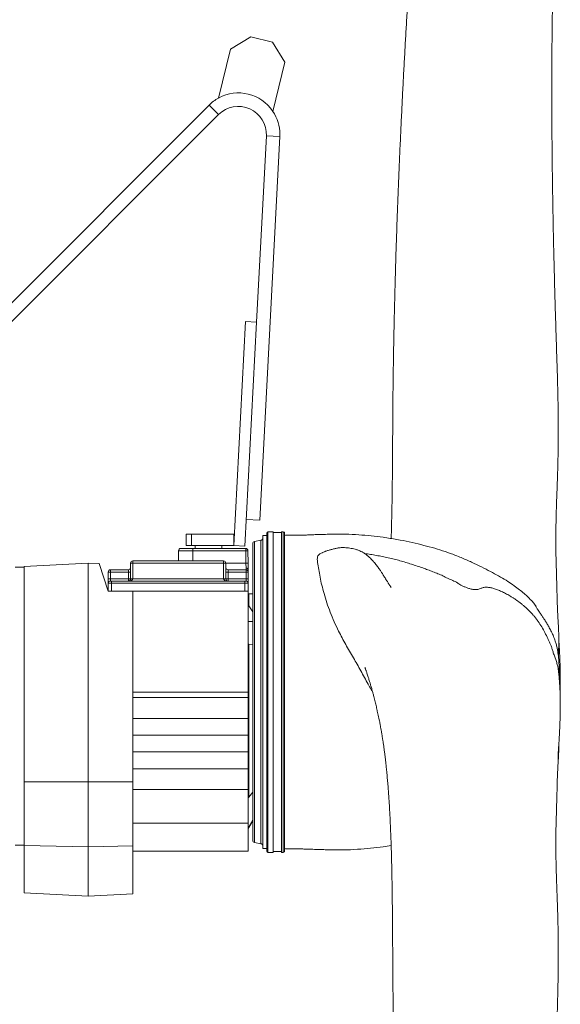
# Model space of a CAD drawing. Header units: millimetres. Extents: x 21 to 1445, y 16 to 3591.
# Tile 6 of 8: x 962 to 1445, y 2076 to 2954. Entities that reach past the tile are written whole.
import ezdxf

# ---------------------------------------------------------------- set-up
doc = ezdxf.new("R2010")
doc.units = ezdxf.units.MM

msp = doc.modelspace()

# ---------------------------------------------------------------- linework, layer by layer
at = {"color": 7, "linetype": 'Continuous', "lineweight": 15}
for p, q in [((1150.54, 2928.04), (1168.67, 2939.05)), ((1168.67, 2939.05), (1188.1, 2934.3)), ((1188.1, 2934.3), (1199.11, 2916.17)), ((1139.86, 2884.32), (1150.54, 2928.04)), ((1199.11, 2916.17), (1188.43, 2872.46)), ((1131.51, 2878.06), (813.64, 2560.19)), ((1131.51, 2878.06), (1139.99, 2869.57)), ((792.37, 2521.95), (1139.99, 2869.57)), ((1182.64, 2850.58), (1173.93, 2684.46)), ((1176.69, 2507.72), (1194.62, 2849.96)), ((1194.62, 2849.96), (1182.64, 2850.58)), ((1163.95, 2684.98), (1153.48, 2485.26)), ((1173.93, 2684.46), (1163.46, 2484.73)), ((1173.93, 2684.46), (1163.95, 2684.98)), ((1176.69, 2507.72), (1164.7, 2508.35)), ((1110.98, 2485.26), (1110.98, 2495.26)), ((1115.98, 2495.26), (1110.98, 2495.26)), ((1115.98, 2485.26), (1115.98, 2495.26)), ((1153.48, 2495.26), (1115.98, 2495.26)), ((1153.48, 2485.26), (1153.48, 2495.26)), ((1182.98, 2494.06), (1179.48, 2494.06)), ((1179.48, 2494.06), (1179.48, 2215.06)), ((1182.98, 2496.56), (1182.98, 2212.56)), ((1188.68, 2497.56), (1183.98, 2497.56)), ((1183.98, 2497.56), (1183.98, 2211.56)), ((1188.68, 2497.56), (1188.68, 2211.56)), ((1196.18, 2496.76), (1188.68, 2496.76)), ((1197.68, 2497.56), (1196.18, 2497.56)), ((1196.18, 2497.56), (1196.18, 2211.56)), ((1197.68, 2497.56), (1197.68, 2211.56)), ((1198.84, 2497), (1198.84, 2354.56)), ((1115.98, 2485.26), (1110.98, 2485.26)), ((1153.48, 2485.26), (1115.98, 2485.26)), ((1118.98, 2485.26), (1118.98, 2482.56)), ((1142.98, 2482.56), (1142.98, 2485.26)), ((1163.46, 2484.73), (1153.48, 2485.26)), ((1170.48, 2486.88), (1170.48, 2222.24)), ((1177.83, 2489.85), (1172.13, 2488.85)), ((1172.13, 2488.85), (1172.13, 2220.27)), ((1177.83, 2489.85), (1177.83, 2219.26)), ((1104.28, 2480.59), (1104.12, 2471.56)), ((1116.98, 2480.59), (1104.28, 2480.59)), ((1106.28, 2482.56), (1116.98, 2482.56)), ((1116.98, 2480.59), (1116.98, 2482.56)), ((1116.98, 2482.56), (1125.55, 2482.56)), ((1164.18, 2480.59), (1116.98, 2480.59)), ((1116.98, 2480.59), (1116.98, 2471.56)), ((1125.55, 2482.56), (1136.41, 2482.56)), ((1136.41, 2482.56), (1164.18, 2482.56)), ((1164.18, 2482.56), (1164.18, 2480.59)), ((1164.38, 2469.45), (1164.18, 2480.59)), ((1166.18, 2480.59), (1166.38, 2469.45)), ((966.48, 2466.57), (1023.48, 2469.56)), ((1023.48, 2469.56), (1023.48, 2274.56)), ((1033.53, 2469.03), (1023.48, 2469.56)), ((1041.48, 2444.56), (1033.53, 2469.03)), ((1061.48, 2455.56), (1061.48, 2469.56)), ((1063.48, 2469.56), (1061.48, 2469.56)), ((1063.48, 2471.56), (1063.48, 2469.56)), ((1063.48, 2471.56), (1144.48, 2471.56)), ((1063.48, 2469.56), (1063.48, 2455.56)), ((1144.48, 2469.56), (1063.48, 2469.56)), ((1144.48, 2469.56), (1144.48, 2471.56)), ((1144.48, 2469.56), (1146.48, 2469.56)), ((1144.48, 2455.56), (1144.48, 2469.56)), ((1146.48, 2469.56), (1146.48, 2455.56)), ((1146.48, 2469.45), (1164.38, 2469.45)), ((1164.48, 2465.04), (1164.38, 2469.45)), ((1166.38, 2469.45), (1166.48, 2463.57)), ((966.48, 2465.96), (958.48, 2465.96)), ((966.48, 2274.47), (966.48, 2466.57)), ((1041.48, 2461.56), (1043.48, 2461.56)), ((1041.48, 2455.56), (1041.48, 2461.56)), ((1043.48, 2461.56), (1043.48, 2463.56)), ((1043.48, 2463.56), (1059.48, 2463.56)), ((1043.48, 2461.56), (1043.48, 2455.56)), ((1059.48, 2461.56), (1043.48, 2461.56)), ((1059.48, 2461.56), (1059.48, 2463.56)), ((1059.48, 2461.56), (1061.48, 2461.56)), ((1059.48, 2455.56), (1059.48, 2461.56)), ((1146.48, 2461.56), (1148.48, 2461.56)), ((1148.48, 2461.56), (1148.48, 2463.56)), ((1148.48, 2463.56), (1164.48, 2463.56)), ((1148.48, 2461.56), (1148.48, 2455.56)), ((1164.48, 2461.56), (1148.48, 2461.56)), ((1164.48, 2463.56), (1164.48, 2465.04)), ((1164.48, 2463.56), (1164.48, 2461.56)), ((1164.48, 2461.56), (1166.48, 2461.56)), ((1164.48, 2455.56), (1164.48, 2461.56)), ((1166.48, 2463.56), (1166.48, 2461.56)), ((1166.48, 2461.56), (1166.48, 2455.56)), ((1041.48, 2455.56), (1043.48, 2455.56)), ((1041.48, 2455.56), (1041.48, 2451.56)), ((1044.48, 2451.56), (1041.48, 2451.56)), ((1041.48, 2451.56), (1041.48, 2444.56)), ((1043.48, 2453.56), (1043.48, 2455.56)), ((1043.48, 2455.56), (1059.48, 2455.56)), ((1043.48, 2453.56), (1044.48, 2453.56)), ((1044.48, 2451.56), (1044.48, 2453.56)), ((1044.48, 2453.56), (1163.48, 2453.56)), ((1163.48, 2451.56), (1044.48, 2451.56)), ((1044.48, 2451.56), (1044.48, 2444.56)), ((1059.48, 2455.56), (1061.48, 2455.56)), ((1059.48, 2453.56), (1059.48, 2455.56)), ((1063.48, 2455.56), (1061.48, 2455.56)), ((1063.48, 2455.56), (1144.48, 2455.56)), ((1144.48, 2455.56), (1146.48, 2455.56)), ((1148.48, 2455.56), (1146.48, 2455.56)), ((1148.48, 2453.56), (1148.48, 2455.56)), ((1148.48, 2455.56), (1164.48, 2455.56)), ((1163.48, 2451.56), (1163.48, 2453.56)), ((1163.48, 2453.56), (1164.48, 2453.56)), ((1163.48, 2451.56), (1163.48, 2444.56)), ((1166.48, 2451.56), (1163.48, 2451.56)), ((1164.48, 2455.56), (1164.48, 2453.56)), ((1166.48, 2455.56), (1164.48, 2455.56)), ((1166.48, 2451.56), (1166.48, 2455.56)), ((1166.48, 2451.56), (1166.48, 2444.56)), ((1063.48, 2444.56), (1041.48, 2444.56)), ((1063.48, 2274.5), (1063.48, 2444.56)), ((1063.48, 2444.56), (1163.48, 2444.56)), ((1165.14, 2444.56), (1163.48, 2444.56)), ((1165.14, 2444.56), (1166.48, 2444.56)), ((1166.48, 2444.56), (1166.48, 2354.56)), ((1166.89, 2442.15), (1166.89, 2431.32)), ((1166.89, 2442.15), (1170.48, 2442.02)), ((1170.48, 2426.09), (1166.89, 2431.32)), ((1170.48, 2417.59), (1166.48, 2417.59)), ((1166.89, 2397.07), (1166.89, 2260.89)), ((1166.89, 2397.07), (1170.48, 2396.52)), ((1063.48, 2354.56), (1166.48, 2354.56)), ((1166.48, 2349.52), (1166.48, 2354.56)), ((1198.84, 2354.56), (1198.84, 2212.12)), ((1063.48, 2349.52), (1166.48, 2349.52)), ((1166.48, 2349.52), (1166.48, 2331.06)), ((1063.48, 2331.06), (1166.48, 2331.06)), ((1166.48, 2316.06), (1166.48, 2331.06)), ((1063.48, 2316.06), (1166.48, 2316.06)), ((1166.48, 2301.06), (1166.48, 2316.06)), ((1063.48, 2301.06), (1166.48, 2301.06)), ((1166.48, 2301.06), (1166.48, 2286.06)), ((1063.48, 2286.06), (1166.48, 2286.06)), ((1166.48, 2267.59), (1166.48, 2286.06)), ((966.48, 2274.47), (1023.48, 2274.56)), ((1023.48, 2274.56), (1023.48, 2216.56)), ((1063.48, 2274.5), (1023.48, 2274.56)), ((1063.48, 2217.43), (1063.48, 2274.5)), ((966.48, 2274.47), (966.48, 2217.79)), ((1063.48, 2267.59), (1166.48, 2267.59)), ((1166.48, 2237.56), (1166.48, 2267.59)), ((1170.48, 2265.26), (1166.89, 2260.89)), ((1166.89, 2234.18), (1170.48, 2240.47)), ((1166.89, 2233.65), (1170.48, 2239.76)), ((1063.48, 2237.56), (1166.48, 2237.56)), ((1166.48, 2212.56), (1166.48, 2237.56)), ((1166.89, 2234.18), (1166.89, 2233.65)), ((958.48, 2217.96), (966.48, 2217.96)), ((966.48, 2217.79), (1023.48, 2216.56)), ((966.48, 2217.79), (966.48, 2175.54)), ((1063.48, 2217.43), (1023.48, 2216.56)), ((1023.48, 2216.56), (1023.48, 2172.56)), ((1063.48, 2174.65), (1063.48, 2217.43)), ((1172.13, 2220.27), (1177.83, 2219.26)), ((1179.48, 2215.06), (1182.98, 2215.06)), ((1063.48, 2212.56), (1166.48, 2212.56)), ((1183.98, 2211.56), (1188.68, 2211.56)), ((1188.68, 2212.36), (1196.18, 2212.36)), ((1196.18, 2211.56), (1197.68, 2211.56)), ((966.48, 2175.54), (1023.48, 2172.56)), ((1063.48, 2174.65), (1023.48, 2172.56))]:
    msp.add_line(p, q, dxfattribs=at)
for centre, radius, start, end in [((1157.67, 2851.89), 37, 118.77553, 135), ((1157.67, 2851.89), 37, 33.76225, 118.77553), ((1157.67, 2851.89), 25, 357, 135), ((1157.67, 2851.89), 37, 0, 33.76225), ((1157.67, 2851.89), 37, 357, 0), ((1183.98, 2496.56), 1, 90, 180), ((1206.06, 2513.49), 18, 242.25534, 246.35382), ((1172.48, 2486.88), 2, 100, 180), ((1177.48, 2491.82), 2, 280, 0), ((1106.28, 2480.56), 2, 90, 179), ((1164.18, 2480.56), 2, 1, 90), ((1165.18, 2451.94), 28.67, 88.00162, 91.99838), ((1063.48, 2469.56), 2, 90, 180), ((1144.48, 2469.56), 2, 0, 90), ((1165.38, 2440.8), 28.67, 88.00162, 91.99838), ((1043.48, 2461.56), 2, 90, 180), ((1059.48, 2465.56), 2, 270, 0), ((1148.48, 2465.56), 2, 180, 270), ((1164.48, 2461.56), 2, 0, 90), ((1043.48, 2451.56), 2, 90, 180), ((1059.48, 2455.56), 2, 270, 0), ((1148.48, 2455.56), 2, 180, 270), ((1164.48, 2451.56), 2, 0, 90), ((1169.48, 2232.14), 3, 149.57276, 180), ((1172.48, 2222.24), 2, 180, 260), ((1177.48, 2217.29), 2, 0, 80), ((1183.98, 2212.56), 1, 180, 270), ((1206.06, 2195.63), 18, 113.64618, 117.74466)]:
    msp.add_arc(centre, radius, start, end, dxfattribs=at)
for centre, start_param, end_param in [((1059.48, 2455.56), 4.712389, 6.283185), ((1148.48, 2455.56), 3.141593, 4.712389)]:
    msp.add_ellipse(centre, major_axis=(4, 0), ratio=0.5, start_param=start_param, end_param=end_param, dxfattribs=at)
for points, knots in [([(1420.16, 3582.62), (1419.72, 3583.1), (1418.9, 3584.01), (1417.52, 3585.69), (1416.27, 3586.96), (1415.21, 3587.86), (1414.2, 3588.58), (1413.28, 3589.11), (1412.4, 3589.57), (1411.53, 3589.94), (1410.33, 3590.37), (1408.72, 3590.74), (1406.61, 3590.83), (1404.16, 3590.47), (1401.8, 3589.63), (1399.54, 3588.38), (1397.46, 3586.77), (1395.33, 3584.7), (1393.26, 3582.1), (1391.32, 3579.21), (1389.58, 3576.15), (1387.95, 3572.85), (1386.32, 3569.15), (1384.92, 3565.57), (1383.63, 3562.01), (1382.44, 3558.45), (1381.18, 3554.41), (1379.87, 3549.88), (1378.57, 3545.07), (1377.28, 3539.97), (1376.07, 3534.89), (1374.94, 3529.9), (1373.92, 3525.23), (1373, 3520.91), (1372.16, 3516.85), (1371.38, 3512.93), (1370.56, 3508.8), (1369.67, 3504.22), (1368.68, 3499.09), (1367.6, 3493.4), (1366.43, 3487.14), (1365.28, 3481.02), (1364.18, 3475.18), (1363.21, 3469.94), (1362.27, 3464.93), (1361.42, 3460.37), (1360.61, 3455.97), (1359.85, 3451.85), (1359.17, 3448.14), (1358.65, 3445.34), (1358.24, 3443.05), (1357.82, 3440.78), (1357.32, 3437.99), (1356.71, 3434.61), (1355.99, 3430.61), (1354.94, 3424.74), (1353.58, 3417), (1351.91, 3407.38), (1350.18, 3397.2), (1348.41, 3386.43), (1346.59, 3375.06), (1345, 3364.8), (1343.71, 3356.19), (1342.77, 3349.75), (1341.98, 3344.28), (1341.35, 3339.79), (1340.86, 3336.3), (1340.46, 3333.38), (1340.07, 3330.51), (1339.62, 3327.18), (1339.07, 3322.99), (1338.4, 3317.87), (1337.64, 3311.98), (1336.87, 3305.82), (1336.11, 3299.62), (1335.36, 3293.4), (1334.48, 3285.88), (1333.46, 3277.04), (1332.33, 3266.88), (1331.23, 3256.7), (1330.15, 3246.43), (1329.07, 3235.82), (1327.88, 3223.84), (1326.57, 3210.13), (1325.14, 3194.52), (1323.65, 3177.61), (1322.1, 3159.38), (1320.51, 3139.81), (1318.9, 3119.04), (1317.3, 3097.65), (1315.74, 3076.03), (1314.26, 3054.73), (1312.85, 3033.87), (1311.55, 3014.02), (1310.34, 2995.16), (1309.24, 2977.29), (1308.21, 2960.19), (1307.25, 2943.67), (1306.32, 2927.3), (1305.41, 2910.66), (1304.51, 2893.53), (1303.63, 2875.91), (1302.75, 2857.78), (1301.9, 2839.13), (1301.07, 2819.96), (1300.27, 2800.24), (1299.5, 2779.97), (1298.77, 2759.12), (1298.09, 2737.71), (1297.49, 2716.9), (1296.99, 2697.22), (1296.58, 2679.18), (1296.25, 2662.14), (1295.98, 2646.12), (1295.78, 2631.23), (1295.62, 2617.45), (1295.52, 2604.77), (1295.44, 2593.08), (1295.38, 2583.21), (1295.33, 2574.69), (1295.28, 2566.93), (1295.22, 2558.54), (1295.15, 2549.41), (1295.04, 2539.54), (1294.9, 2528.93), (1294.74, 2519.26), (1294.57, 2511.02), (1294.42, 2504.71), (1294.27, 2499.21), (1294.14, 2494.85), (1294.06, 2492.35), (1294.03, 2491.39)], [0, 0, 0, 0, 0.0057651, 0.0109689, 0.0154127, 0.0191345, 0.0222985, 0.0248517, 0.0268831, 0.0288242, 0.0309406, 0.0351982, 0.0398912, 0.0448897, 0.049904, 0.0548095, 0.0599643, 0.0657455, 0.0723498, 0.0784528, 0.0838408, 0.0902142, 0.096193, 0.1024041, 0.1070954, 0.1122869, 0.1179989, 0.1242393, 0.1308517, 0.1370842, 0.1438075, 0.1498422, 0.1553171, 0.1606091, 0.1651941, 0.1696443, 0.1743255, 0.1795881, 0.1854298, 0.1918458, 0.1988286, 0.2063729, 0.2121124, 0.2180149, 0.2234507, 0.2283337, 0.2326656, 0.2375067, 0.2414057, 0.2443631, 0.2463016, 0.2485783, 0.2514609, 0.2549502, 0.2590475, 0.2637544, 0.2729204, 0.2824934, 0.2924798, 0.3028922, 0.313757, 0.3249929, 0.3318447, 0.3377845, 0.3428054, 0.346896, 0.350043, 0.3523119, 0.3548011, 0.3577756, 0.3612443, 0.3660333, 0.3714159, 0.376848, 0.3822698, 0.387678, 0.3930713, 0.4017729, 0.4104262, 0.4190209, 0.4275467, 0.4361979, 0.4454598, 0.4572004, 0.4698438, 0.4833964, 0.4978584, 0.5132156, 0.5294409, 0.5461869, 0.5623924, 0.578657, 0.5941775, 0.6089899, 0.6226807, 0.6357384, 0.648174, 0.6599966, 0.6716715, 0.6836597, 0.6959694, 0.7086106, 0.721595, 0.7349374, 0.7486553, 0.7627685, 0.7773015, 0.7922832, 0.8077468, 0.8236653, 0.837542, 0.8507893, 0.8633953, 0.8753425, 0.8866095, 0.8969897, 0.9067063, 0.9157877, 0.9241838, 0.9298957, 0.9360245, 0.9427926, 0.9502279, 0.9583613, 0.9672268, 0.9768616, 0.982962, 0.9884601, 0.9932913, 0.9974335, 1, 1, 1, 1]), ([(1443.39, 2386.01), (1443.4, 2386.5), (1443.43, 2387.85), (1443.49, 2390.16), (1443.52, 2393.51), (1443.66, 2397.16), (1443.68, 2400.3), (1443.64, 2403.51), (1443.6, 2406.69), (1443.48, 2409.99), (1443.37, 2413.21), (1443.05, 2417.14), (1442.88, 2420.75), (1442.73, 2423.45), (1442.63, 2425.31), (1442.57, 2426.59), (1442.53, 2427.34), (1442.5, 2427.8), (1442.48, 2428.55), (1442.44, 2429.56), (1442.39, 2430.9), (1442.32, 2432.89), (1442.23, 2435.6), (1442.15, 2438.88), (1442.07, 2442.23), (1441.99, 2445.64), (1441.9, 2449.07), (1441.8, 2452.54), (1441.7, 2456.11), (1441.59, 2459.72), (1441.48, 2463.48), (1441.42, 2467.18), (1441.28, 2470.94), (1441.16, 2474.59), (1441.1, 2478.3), (1441.05, 2482.06), (1441.02, 2485.83), (1441.01, 2490.02), (1441.02, 2494.34), (1441.06, 2498.34), (1441.1, 2501.67), (1441.15, 2504.64), (1441.22, 2507.91), (1441.31, 2511.99), (1441.44, 2516.72), (1441.61, 2521.95), (1441.8, 2527.46), (1442.01, 2532.91), (1442.19, 2537.81), (1442.35, 2542.11), (1442.49, 2546.28), (1442.66, 2551.41), (1442.83, 2557.6), (1442.99, 2564.8), (1443.11, 2572.33), (1443.19, 2580.11), (1443.21, 2588), (1443.18, 2595.66), (1443.12, 2602.67), (1443.03, 2608.8), (1442.94, 2614.05), (1442.85, 2618.65), (1442.75, 2623.09), (1442.63, 2627.89), (1442.49, 2633.43), (1442.3, 2639.72), (1441.99, 2649.83), (1441.54, 2663.43), (1441, 2680.29), (1440.5, 2697.03), (1440.01, 2713.96), (1439.55, 2731.47), (1439.12, 2749.48), (1438.71, 2768.01), (1438.35, 2787), (1438.03, 2806.82), (1437.77, 2827.25), (1437.57, 2848.25), (1437.44, 2869.32), (1437.4, 2890.15), (1437.44, 2910.28), (1437.55, 2929.71), (1437.74, 2948.42), (1438.04, 2969.8), (1438.5, 2994.01), (1439.16, 3021.16), (1439.83, 3045.93), (1440.47, 3068.54), (1441.07, 3089.29), (1441.65, 3110.48), (1442.21, 3132.09), (1442.71, 3154.8), (1443.1, 3178.55), (1443.25, 3197.46), (1443.27, 3210.83), (1443.26, 3218.43), (1443.23, 3225.44), (1443.19, 3231.49), (1443.15, 3236.15), (1443.11, 3239.58), (1443.09, 3241.97), (1443.06, 3244.04), (1443.03, 3246.12), (1443, 3248.52), (1442.95, 3252), (1442.88, 3256.74), (1442.77, 3262.88), (1442.62, 3270.57), (1442.43, 3279.67), (1442.18, 3290.08), (1441.89, 3301.06), (1441.57, 3312.62), (1441.22, 3324.78), (1440.83, 3337.59), (1440.42, 3351.07), (1440.01, 3364.16), (1439.6, 3376.58), (1439.18, 3387.92), (1438.75, 3398.82), (1438.28, 3409.36), (1437.78, 3419.51), (1437.25, 3429.21), (1436.71, 3438.17), (1436.18, 3446.38), (1435.65, 3453.82), (1435.17, 3460.11), (1434.73, 3465.47), (1434.31, 3470.39), (1433.84, 3475.74), (1433.27, 3481.79), (1432.6, 3488.51), (1431.79, 3496.12), (1430.85, 3504.26), (1429.83, 3512.53), (1429, 3518.86), (1428.41, 3523.14), (1428.09, 3525.35), (1427.85, 3527.11), (1427.66, 3528.48), (1427.48, 3529.87), (1427.17, 3532.33), (1426.74, 3535.95), (1426.2, 3540.59), (1425.68, 3545.28), (1425.2, 3549.66), (1424.77, 3553.75), (1424.37, 3557.5), (1424.01, 3561.02), (1423.69, 3564.23), (1423.44, 3566.81), (1423.27, 3568.6), (1423.12, 3570.18), (1422.92, 3572.42), (1422.75, 3574.25), (1422.65, 3575.36)], [0, 0, 0, 0, 0.001971, 0.005359, 0.008692, 0.012581, 0.016368, 0.019973, 0.024743, 0.029403, 0.034115, 0.039222, 0.04443, 0.049504, 0.054689, 0.057405, 0.059601, 0.061424, 0.063514, 0.06596, 0.068779, 0.071999, 0.077107, 0.082292, 0.087146, 0.091658, 0.096353, 0.100567, 0.104655, 0.109124, 0.112979, 0.117085, 0.121078, 0.124508, 0.1274, 0.130428, 0.134083, 0.137987, 0.141937, 0.145648, 0.148476, 0.150645, 0.153537, 0.157105, 0.161306, 0.165752, 0.170321, 0.174994, 0.179024, 0.18212, 0.185405, 0.189089, 0.194503, 0.200295, 0.206326, 0.212426, 0.218747, 0.224947, 0.230451, 0.23526, 0.239391, 0.242883, 0.246173, 0.249914, 0.254277, 0.259262, 0.264773, 0.278046, 0.29107, 0.303854, 0.316538, 0.329754, 0.343583, 0.357185, 0.371336, 0.386037, 0.40129, 0.416684, 0.432526, 0.447864, 0.462699, 0.477029, 0.490854, 0.504174, 0.524564, 0.544902, 0.565165, 0.58061, 0.596456, 0.612795, 0.629598, 0.646828, 0.666219, 0.686002, 0.692302, 0.698642, 0.7045, 0.709452, 0.713505, 0.715973, 0.717929, 0.71943, 0.721091, 0.723086, 0.725414, 0.729749, 0.734913, 0.740776, 0.749098, 0.757936, 0.767315, 0.777266, 0.787825, 0.799033, 0.810939, 0.82356, 0.833956, 0.84422, 0.853954, 0.863128, 0.872382, 0.880939, 0.888792, 0.895936, 0.902375, 0.908114, 0.912138, 0.916108, 0.920636, 0.925717, 0.931334, 0.937471, 0.944606, 0.951311, 0.957572, 0.959748, 0.961552, 0.962683, 0.963636, 0.964672, 0.966083, 0.969054, 0.972776, 0.97638, 0.97976, 0.982823, 0.985765, 0.988353, 0.991188, 0.993495, 0.994556, 0.995525, 0.997283, 1, 1, 1, 1]), ([(1420.18, 2435.17), (1418.89, 2436.51), (1416.48, 2439.01), (1412.59, 2442.57), (1408.41, 2445.96), (1403.57, 2449.53), (1397.99, 2453.34), (1391.57, 2457.21), (1384.42, 2461.16), (1376.52, 2465.17), (1368.02, 2469.38), (1358.8, 2473.55), (1349.38, 2477.28), (1339.9, 2480.64), (1330.42, 2483.5), (1320.49, 2486.07), (1310.07, 2488.55), (1298.83, 2490.68), (1287.5, 2492.49), (1276.11, 2494.05), (1264.83, 2494.79), (1253.07, 2495.54), (1243.22, 2495.28), (1235.49, 2495.2), (1230.19, 2495.05), (1225.08, 2494.92), (1220.61, 2494.62), (1216.61, 2494.56), (1213.04, 2494.58), (1209.47, 2494.54), (1205.89, 2494.45), (1202.34, 2494.48), (1200.01, 2494.34), (1198.84, 2494.26)], [0, 0, 0, 0, 0.023766, 0.044614, 0.067001, 0.092265, 0.121153, 0.152943, 0.187622, 0.225181, 0.265672, 0.308397, 0.35393, 0.394587, 0.436406, 0.479854, 0.525205, 0.572701, 0.625409, 0.671293, 0.718937, 0.769386, 0.821119, 0.84436, 0.867772, 0.888601, 0.90944, 0.924722, 0.939574, 0.95481, 0.97023, 0.985084, 1, 1, 1, 1]), ([(1277.42, 2354.83), (1277.02, 2355.48), (1275.65, 2357.65), (1273.24, 2361.83), (1270.22, 2367.39), (1265.87, 2375.33), (1261.5, 2383.26), (1256.9, 2391.04), (1253.42, 2396.93), (1250.24, 2402.85), (1246.67, 2409.6), (1243.09, 2417.27), (1239.57, 2425.77), (1236.55, 2434.19), (1234.14, 2442.31), (1232.07, 2449.97), (1230.48, 2457.17), (1229.42, 2463.95), (1228.53, 2469.16), (1228.05, 2472.59), (1228.2, 2474.52), (1228.48, 2475.99), (1229.85, 2477.41), (1231.34, 2478.37), (1232.53, 2478.65), (1232.62, 2478.67)], [0, 0, 0, 0, 0.014004, 0.047122, 0.08851, 0.129964, 0.213381, 0.255934, 0.298541, 0.341503, 0.384607, 0.44683, 0.50949, 0.573549, 0.638082, 0.700305, 0.762961, 0.826878, 0.891164, 0.924319, 0.941124, 0.958108, 0.976135, 0.998063, 1, 1, 1, 1]), ([(1294.1, 2447.73), (1294.1, 2447.73), (1294.1, 2447.74), (1293.84, 2448.11), (1293.36, 2448.82), (1292.72, 2449.79), (1292.08, 2450.75), (1291.53, 2451.6), (1290.93, 2452.54), (1290.3, 2453.56), (1289.57, 2454.72), (1288.71, 2456.12), (1287.77, 2457.64), (1286.93, 2458.99), (1285.99, 2460.47), (1284.7, 2462.44), (1282.98, 2464.94), (1280.88, 2467.78), (1278.63, 2470.54), (1276.53, 2472.83), (1274.99, 2474.35), (1273.8, 2475.44), (1272.83, 2476.27), (1271.6, 2477.24), (1269.97, 2478.38), (1268.08, 2479.5), (1266.2, 2480.4), (1264.62, 2481.03), (1263.32, 2481.47), (1261.66, 2481.96), (1259.59, 2482.46), (1257.14, 2482.91), (1254.66, 2483.22), (1252.31, 2483.38), (1250.26, 2483.4), (1248.48, 2483.3), (1246.47, 2483.06), (1244.16, 2482.57), (1241.24, 2481.83), (1238.59, 2481.07), (1236.46, 2480.38), (1234.97, 2479.85), (1234.04, 2479.49), (1233.28, 2479.13), (1232.56, 2478.81), (1232.52, 2478.74), (1232.5, 2478.71)], [0, 0, 0, 0, 0.00768, 0.017097, 0.031779, 0.04949, 0.064458, 0.075828, 0.084344, 0.095309, 0.108712, 0.123689, 0.135742, 0.142817, 0.151452, 0.165765, 0.183473, 0.204734, 0.229044, 0.247826, 0.261053, 0.268746, 0.278447, 0.2927, 0.311725, 0.338058, 0.361898, 0.383313, 0.403783, 0.427813, 0.467817, 0.511832, 0.55641, 0.59879, 0.637822, 0.673389, 0.706525, 0.76112, 0.812153, 0.860886, 0.909242, 0.92698, 0.9472, 0.970123, 0.987807, 1, 1, 1, 1]), ([(1270.49, 2478), (1270.88, 2477.95), (1273.04, 2477.71), (1276.92, 2477.08), (1282.23, 2476.18), (1287.48, 2475.07), (1292.79, 2474.04), (1298, 2472.67), (1304.94, 2470.94), (1313.33, 2468.16), (1321.63, 2465.48), (1327.93, 2463.12), (1332.42, 2461.41), (1336.16, 2459.97), (1339.14, 2458.76), (1341.28, 2457.7), (1343.31, 2456.51), (1345.49, 2455.39), (1347.8, 2454.49), (1350.1, 2453.6), (1352.27, 2452.42), (1354.3, 2451.17), (1356.33, 2449.87), (1358.66, 2448.65), (1361.23, 2447.71), (1363.54, 2446.86), (1365.47, 2446.26), (1367.29, 2445.94), (1369.29, 2445.88), (1371.31, 2446.04), (1372.97, 2446.47), (1374.65, 2447.2), (1376.33, 2447.85), (1378.39, 2448.05), (1380.5, 2447.96), (1383.09, 2447.66), (1386.46, 2446.64), (1389.94, 2445.43), (1393.51, 2443.84), (1397.14, 2441.98), (1400.27, 2440.08), (1402.84, 2438.65), (1405.67, 2436.69), (1408.42, 2434.65), (1411.16, 2432.58), (1413.77, 2430.17), (1417.07, 2427.14), (1420.24, 2423.94), (1422.69, 2421.09), (1424.98, 2417.97), (1427.64, 2413.89), (1430.66, 2408.85), (1432.8, 2404.43), (1434.41, 2400.83), (1435.63, 2398.23), (1436.82, 2395.62), (1437.84, 2392.66), (1438.59, 2389.93), (1439.41, 2387.51), (1440.18, 2385.91), (1440.88, 2383.94), (1441.53, 2381.74), (1442.08, 2379.88), (1442.49, 2378.36), (1442.76, 2377.35), (1442.96, 2376.34), (1443.16, 2375.06), (1443.3, 2374.03), (1443.38, 2373.48), (1443.41, 2373.29)], [0, 0, 0, 0, 0.005004, 0.0278896, 0.0507675, 0.0738291, 0.096898, 0.1199777, 0.1430678, 0.188543, 0.2341089, 0.2546159, 0.275124, 0.2956359, 0.3059119, 0.3162721, 0.3265244, 0.3368483, 0.3475583, 0.3582685, 0.3685667, 0.3790055, 0.3892495, 0.3996763, 0.4123207, 0.4250431, 0.4320738, 0.4393074, 0.4515181, 0.4640859, 0.474477, 0.4850006, 0.503993, 0.5138255, 0.5238272, 0.5401729, 0.5570216, 0.5745983, 0.5923225, 0.6104804, 0.6287816, 0.6397585, 0.6508477, 0.6731385, 0.6844138, 0.69583, 0.7185673, 0.7426727, 0.7547803, 0.7670719, 0.7920632, 0.8171407, 0.8422349, 0.8547817, 0.8675911, 0.8801208, 0.8928938, 0.9073973, 0.9163057, 0.9260229, 0.9390632, 0.9487883, 0.9587278, 0.9718565, 0.9783525, 0.9850066, 0.9910394, 0.9970385, 1, 1, 1, 1]), ([(1166.48, 2463.57), (1166.48, 2463.67), (1166.46, 2463.76), (1166.41, 2463.95), (1166.37, 2464.05), (1166.27, 2464.23), (1166.21, 2464.31), (1166.06, 2464.47), (1165.98, 2464.55), (1165.79, 2464.68), (1165.69, 2464.74), (1165.47, 2464.85), (1165.36, 2464.9), (1165, 2465.01), (1164.74, 2465.05), (1164.48, 2465.04)], [0, 0, 0, 0, 0.125, 0.125, 0.25, 0.25, 0.375, 0.375, 0.5, 0.5, 0.625, 0.625, 0.75, 0.75, 1, 1, 1, 1]), ([(1166.48, 2442.16), (1166.48, 2442.16), (1166.51, 2442.16), (1166.65, 2442.16), (1166.75, 2442.15), (1166.89, 2442.15)], [0, 0, 0, 0, 0.5, 0.5, 1, 1, 1, 1]), ([(1166.89, 2431.32), (1166.76, 2431.51), (1166.65, 2431.73), (1166.51, 2432.16), (1166.48, 2432.39), (1166.48, 2432.61)], [0, 0, 0, 0, 0.5, 0.5, 1, 1, 1, 1]), ([(1424.81, 2428.17), (1424.58, 2428.58), (1424.12, 2429.4), (1423.55, 2430.44), (1423, 2431.38), (1422.49, 2432.3), (1421.42, 2433.79), (1420.6, 2434.73), (1420.19, 2435.19)], [0, 0, 0, 0, 0.126092, 0.254461, 0.379236, 0.505125, 0.755263, 1, 1, 1, 1]), ([(1443, 2388.89), (1442.96, 2389.18), (1442.87, 2389.81), (1442.7, 2390.9), (1442.46, 2392.49), (1442.15, 2394.03), (1441.75, 2395.82), (1441.26, 2397.57), (1440.73, 2399.08), (1440.09, 2401.02), (1439.36, 2403.2), (1438.52, 2405.28), (1437.62, 2407.2), (1436.4, 2409.56), (1434.87, 2412.54), (1433.01, 2415.93), (1431.28, 2418.61), (1429.62, 2421), (1428.02, 2423.33), (1426.41, 2425.64), (1425.36, 2427.27), (1424.92, 2428), (1424.81, 2428.17)], [0, 0, 0, 0, 0.035655, 0.077005, 0.117917, 0.159185, 0.201494, 0.243704, 0.28963, 0.336166, 0.385017, 0.433894, 0.480022, 0.526367, 0.618801, 0.690306, 0.762045, 0.815277, 0.869775, 0.931296, 0.983706, 1, 1, 1, 1]), ([(1444.78, 2354.54), (1444.8, 2354.93), (1444.84, 2355.9), (1444.89, 2357.53), (1444.94, 2359.34), (1444.97, 2361.49), (1445, 2364.13), (1445.01, 2367.09), (1445.02, 2370.04), (1444.94, 2372.73), (1444.87, 2375.41), (1444.79, 2378.31), (1444.67, 2381.79), (1444.56, 2385.53), (1444.38, 2389.38), (1444.13, 2393.32), (1444, 2397.1), (1443.77, 2399.58), (1443.67, 2401.03), (1443.66, 2401.08)], [0, 0, 0, 0, 0.037385, 0.093888, 0.145604, 0.195849, 0.249499, 0.308108, 0.36555, 0.417529, 0.464434, 0.524375, 0.596614, 0.680002, 0.760903, 0.831672, 0.908464, 0.99708, 1, 1, 1, 1]), ([(1166.48, 2397.21), (1166.48, 2397.18), (1166.51, 2397.16), (1166.65, 2397.11), (1166.76, 2397.09), (1166.89, 2397.07)], [0, 0, 0, 0, 0.5, 0.5, 1, 1, 1, 1]), ([(1443.84, 2368.83), (1443.84, 2368.91), (1443.84, 2370.03), (1443.84, 2372.01), (1443.84, 2374.7), (1443.84, 2376.82), (1443.84, 2378.43), (1443.84, 2379.77), (1443.83, 2380.94), (1443.73, 2382.2), (1443.61, 2383.83), (1443.42, 2385.81), (1443.18, 2387.63), (1443.02, 2388.72), (1442.96, 2389.16)], [0, 0, 0, 0, 0.0088482, 0.1342443, 0.2684223, 0.4111527, 0.5400517, 0.6220662, 0.6929183, 0.7545583, 0.810444, 0.8846698, 0.9533828, 1, 1, 1, 1]), ([(1270.56, 2376.48), (1270.55, 2376.49), (1270.53, 2376.54), (1270.68, 2376.16), (1270.86, 2375.67), (1271.11, 2374.99), (1271.41, 2374.17), (1271.77, 2373.17), (1272.2, 2371.93), (1272.7, 2370.45), (1273.3, 2368.65), (1273.91, 2366.73), (1274.48, 2364.91), (1274.94, 2363.42), (1275.35, 2362.07), (1275.75, 2360.74), (1276.18, 2359.26), (1276.66, 2357.57), (1277.15, 2355.85), (1277.58, 2354.25), (1277.96, 2352.87), (1278.38, 2351.28), (1278.89, 2349.32), (1279.45, 2347.08), (1280.01, 2344.8), (1280.55, 2342.54), (1281.11, 2340.14), (1281.67, 2337.65), (1282.25, 2335.04), (1282.8, 2332.47), (1283.31, 2329.96), (1283.76, 2327.74), (1284.12, 2325.89), (1284.47, 2324.01), (1284.88, 2321.81), (1285.37, 2319.07), (1285.87, 2316.17), (1286.34, 2313.23), (1286.79, 2310.35), (1287.25, 2307.26), (1287.71, 2303.97), (1288.15, 2300.69), (1288.53, 2297.63), (1288.89, 2294.62), (1289.27, 2291.26), (1289.72, 2287.11), (1290.22, 2282.07), (1290.74, 2276.44), (1291.22, 2270.66), (1291.66, 2264.87), (1292.05, 2259.26), (1292.4, 2253.88), (1292.68, 2249.02), (1292.97, 2243.56), (1293.28, 2237.31), (1293.58, 2230.21), (1293.84, 2223.43), (1294.06, 2217.13), (1294.24, 2211.16), (1294.4, 2205.23), (1294.55, 2199.02), (1294.69, 2192.51), (1294.81, 2185.62), (1294.93, 2178.28), (1295.03, 2170.26), (1295.14, 2160.52), (1295.24, 2148.9), (1295.33, 2135.31), (1295.42, 2120.59), (1295.52, 2104.84), (1295.68, 2086.42), (1295.95, 2065.46), (1296.34, 2042.08), (1296.84, 2018.41), (1297.43, 1994.46), (1298.12, 1970.26), (1298.92, 1945.58), (1299.82, 1920.43), (1300.83, 1894.81), (1301.94, 1868.82), (1303.1, 1844), (1304.24, 1820.83), (1305.35, 1799.69), (1306.45, 1779.49), (1307.55, 1760.22), (1308.63, 1741.86), (1309.69, 1724.39), (1310.73, 1707.81), (1311.74, 1692.09), (1312.72, 1677.21), (1313.68, 1662.88), (1314.65, 1648.68), (1315.67, 1634.16), (1316.85, 1617.59), (1318.23, 1598.92), (1319.81, 1578.15), (1321.38, 1558.53), (1322.91, 1540.06), (1324.41, 1522.74), (1326.01, 1504.98), (1327.72, 1486.87), (1329.54, 1468.52), (1331.47, 1450.04), (1333.17, 1434.56), (1334.58, 1422.35), (1335.61, 1413.66), (1336.56, 1405.79), (1337.44, 1398.71), (1338.25, 1392.43), (1338.97, 1386.9), (1339.61, 1382.05), (1340.22, 1377.49), (1340.87, 1372.79), (1341.59, 1367.58), (1342.43, 1361.71), (1343.38, 1355.12), (1344.49, 1347.7), (1345.75, 1339.43), (1347.18, 1330.34), (1348.56, 1321.76), (1349.85, 1313.92), (1350.98, 1307.22), (1352.07, 1300.84), (1353.08, 1294.97), (1354.02, 1289.61), (1354.92, 1284.48), (1355.78, 1279.66), (1356.59, 1275.17), (1357.29, 1271.26), (1357.99, 1267.41), (1358.74, 1263.33), (1359.57, 1258.78), (1360.48, 1253.85), (1361.49, 1248.38), (1362.63, 1242.23), (1363.73, 1236.38), (1364.74, 1230.96), (1365.65, 1226.12), (1366.61, 1221.03), (1367.6, 1215.75), (1368.58, 1210.56), (1369.51, 1205.71), (1370.37, 1201.26), (1371.16, 1197.26), (1371.87, 1193.74), (1372.46, 1190.83), (1372.94, 1188.5), (1373.36, 1186.52), (1373.8, 1184.46), (1374.34, 1181.94), (1375.03, 1178.79), (1375.88, 1175.05), (1376.85, 1170.95), (1377.86, 1166.84), (1378.96, 1162.58), (1380.12, 1158.37), (1381.31, 1154.29), (1382.46, 1150.61), (1383.68, 1146.97), (1385.05, 1143.18), (1386.62, 1139.24), (1388.37, 1135.36), (1390.16, 1131.87), (1391.98, 1128.89), (1393.98, 1126.04), (1396.31, 1123.35), (1399.11, 1120.95), (1402.15, 1119.28), (1405.23, 1118.39), (1408.11, 1118.25), (1410.56, 1118.78), (1412.47, 1119.55), (1414.08, 1120.45), (1415.32, 1121.34), (1416.32, 1122.22), (1417.19, 1123.1), (1418.17, 1124.2), (1419.18, 1125.47), (1419.82, 1126.14), (1420.16, 1126.5)], [0, 0, 0, 0, 0.001257, 0.004115, 0.006403, 0.008557, 0.010856, 0.013306, 0.015891, 0.018874, 0.022319, 0.026247, 0.029308, 0.031809, 0.033774, 0.035841, 0.038177, 0.040778, 0.043685, 0.046148, 0.048205, 0.050441, 0.05356, 0.05694, 0.060045, 0.062846, 0.065668, 0.068935, 0.071821, 0.074914, 0.077887, 0.080371, 0.08241, 0.084043, 0.086514, 0.089554, 0.093042, 0.095967, 0.099067, 0.102345, 0.105819, 0.10946, 0.112603, 0.115015, 0.117969, 0.121643, 0.12602, 0.131033, 0.135909, 0.140382, 0.145154, 0.149403, 0.153144, 0.156534, 0.162051, 0.167482, 0.172633, 0.177242, 0.181534, 0.185838, 0.190155, 0.194918, 0.199693, 0.204668, 0.210151, 0.216121, 0.224379, 0.233318, 0.242867, 0.25295, 0.263511, 0.27775, 0.292115, 0.306621, 0.320905, 0.335364, 0.350021, 0.364895, 0.380006, 0.395376, 0.410868, 0.423914, 0.43642, 0.448405, 0.45988, 0.470856, 0.481341, 0.491341, 0.500858, 0.509924, 0.518519, 0.527168, 0.536154, 0.545469, 0.558144, 0.571332, 0.584996, 0.595912, 0.60728, 0.619063, 0.631222, 0.643708, 0.656472, 0.669411, 0.676169, 0.682361, 0.688005, 0.693115, 0.697703, 0.701714, 0.705244, 0.708388, 0.711807, 0.71572, 0.720063, 0.725028, 0.730704, 0.737088, 0.744174, 0.751947, 0.757395, 0.762938, 0.768117, 0.772918, 0.777341, 0.78139, 0.785683, 0.789461, 0.792725, 0.795647, 0.799323, 0.803256, 0.807462, 0.812227, 0.817653, 0.823744, 0.827856, 0.832227, 0.836859, 0.841754, 0.846739, 0.851296, 0.855388, 0.85935, 0.862747, 0.865577, 0.867844, 0.869566, 0.87138, 0.873847, 0.876961, 0.880719, 0.885101, 0.889512, 0.893617, 0.898765, 0.903346, 0.907426, 0.911541, 0.916417, 0.921543, 0.927015, 0.932647, 0.937395, 0.941871, 0.947802, 0.953998, 0.959819, 0.964992, 0.969775, 0.974594, 0.978461, 0.982194, 0.985594, 0.987324, 0.989672, 0.992607, 0.996074, 1, 1, 1, 1]), ([(1442.95, 2294.61), (1442.95, 2294.61), (1442.95, 2294.52), (1442.96, 2294.71), (1442.98, 2295.02), (1443, 2295.58), (1443.01, 2296.09), (1443.03, 2296.7), (1443.06, 2297.66), (1443.11, 2298.95), (1443.21, 2301.1), (1443.37, 2304.1), (1443.63, 2307.73), (1443.93, 2311.36), (1444.11, 2314.73), (1444.26, 2318.24), (1444.5, 2321.84), (1444.62, 2325.46), (1444.73, 2328.92), (1444.82, 2331.97), (1444.89, 2334.74), (1444.99, 2337.7), (1445.03, 2341.01), (1445, 2344.48), (1444.98, 2347.78), (1444.93, 2350.44), (1444.85, 2352.9), (1444.75, 2355.45), (1444.63, 2357.95), (1444.49, 2360.42), (1444.34, 2362.71), (1444.19, 2364.75), (1444.04, 2366.64), (1443.86, 2368.67), (1443.65, 2370.9), (1443.49, 2372.5), (1443.41, 2373.29)], [0, 0, 0, 0, 0.000617, 0.0154913, 0.0289215, 0.0347829, 0.0405406, 0.0465932, 0.0532492, 0.0680424, 0.0829951, 0.1150828, 0.1587653, 0.2001914, 0.2364491, 0.2696005, 0.3049012, 0.3456398, 0.3850125, 0.4153969, 0.4418826, 0.470986, 0.5037719, 0.5390007, 0.5712771, 0.6056216, 0.64259, 0.6836448, 0.7286551, 0.7736269, 0.8156962, 0.8496608, 0.881909, 0.9158735, 0.958079, 1, 1, 1, 1]), ([(1422.65, 1133.76), (1422.74, 1134.72), (1422.89, 1136.35), (1423.08, 1138.42), (1423.21, 1139.85), (1423.32, 1140.98), (1423.43, 1142.15), (1423.56, 1143.52), (1423.76, 1145.57), (1424.02, 1148.14), (1424.32, 1151.09), (1424.67, 1154.5), (1425.12, 1158.67), (1425.67, 1163.78), (1426.2, 1168.52), (1426.67, 1172.58), (1427.02, 1175.52), (1427.33, 1178.06), (1427.59, 1180.08), (1427.82, 1181.83), (1428.11, 1183.89), (1428.42, 1186.04), (1428.72, 1188.28), (1429.31, 1192.6), (1430.17, 1199.23), (1431.25, 1208.19), (1432.23, 1217.09), (1433.09, 1225.44), (1433.76, 1232.49), (1434.28, 1238.33), (1434.7, 1243.26), (1435.09, 1248.11), (1435.49, 1253.26), (1435.9, 1258.88), (1436.35, 1265.39), (1436.83, 1272.82), (1437.33, 1281.25), (1437.82, 1290.31), (1438.3, 1300.28), (1438.78, 1311.18), (1439.25, 1323.01), (1439.69, 1335.27), (1440.09, 1347.56), (1440.46, 1359.49), (1440.83, 1371.54), (1441.2, 1383.68), (1441.55, 1395.87), (1441.88, 1407.46), (1442.13, 1417.34), (1442.33, 1425.61), (1442.49, 1432.39), (1442.63, 1438.92), (1442.75, 1445.11), (1442.85, 1450.77), (1442.93, 1455.44), (1442.98, 1459.16), (1443.02, 1462.02), (1443.05, 1464.42), (1443.08, 1466.71), (1443.11, 1469.3), (1443.15, 1472.7), (1443.19, 1477.04), (1443.22, 1482.39), (1443.26, 1488.6), (1443.27, 1495.39), (1443.27, 1509.24), (1443.12, 1528.91), (1442.71, 1554.38), (1442.19, 1577.69), (1441.62, 1599.77), (1441.04, 1620.56), (1440.46, 1640.93), (1439.92, 1660.05), (1439.42, 1678.13), (1438.98, 1695.31), (1438.57, 1712.6), (1438.21, 1730.02), (1437.91, 1747.73), (1437.66, 1767.09), (1437.48, 1788.4), (1437.4, 1811.76), (1437.42, 1836.09), (1437.55, 1858.94), (1437.75, 1879.96), (1437.98, 1898.62), (1438.26, 1916.8), (1438.58, 1934.31), (1438.93, 1951.14), (1439.3, 1967.29), (1439.7, 1983.25), (1440.12, 1999.04), (1440.58, 2014.92), (1441.06, 2030.69), (1441.57, 2046.6), (1442, 2059.6), (1442.3, 2069.43), (1442.49, 2075.79), (1442.64, 2081.36), (1442.76, 2086.21), (1442.86, 2090.88), (1442.96, 2095.99), (1443.06, 2102.07), (1443.15, 2108.95), (1443.2, 2116.52), (1443.21, 2124.34), (1443.16, 2132.21), (1443.07, 2139.8), (1442.93, 2147.06), (1442.77, 2153.88), (1442.6, 2159.5), (1442.46, 2163.93), (1442.34, 2167.32), (1442.21, 2170.81), (1442.06, 2174.81), (1441.89, 2179.33), (1441.71, 2184.28), (1441.54, 2189.32), (1441.39, 2194.27), (1441.27, 2198.68), (1441.19, 2202.31), (1441.14, 2205.24), (1441.09, 2208.04), (1441.05, 2211.4), (1441.02, 2215.37), (1441.01, 2219.56), (1441.02, 2223.56), (1441.05, 2227.18), (1441.1, 2230.82), (1441.16, 2234.48), (1441.28, 2238.13), (1441.43, 2241.89), (1441.48, 2245.6), (1441.59, 2249.36), (1441.7, 2252.97), (1441.8, 2256.54), (1441.9, 2260.02), (1441.98, 2263.27), (1442.06, 2266.33), (1442.13, 2269.17), (1442.2, 2272.02), (1442.27, 2274.73), (1442.34, 2277.08), (1442.41, 2278.88), (1442.47, 2280.19), (1442.5, 2281.13), (1442.52, 2281.68), (1442.57, 2282.45), (1442.63, 2283.88), (1442.76, 2286.02), (1442.9, 2289.36), (1443.24, 2294), (1443.45, 2298.05), (1443.58, 2301.85), (1443.64, 2305.11), (1443.65, 2307.29), (1443.66, 2307.97)], [0, 0, 0, 0, 0.002388, 0.004086, 0.005101, 0.005902, 0.006861, 0.007979, 0.009256, 0.011891, 0.014293, 0.016365, 0.019926, 0.023978, 0.02835, 0.030895, 0.033173, 0.035026, 0.036621, 0.037839, 0.039305, 0.04119, 0.042939, 0.044738, 0.051703, 0.059192, 0.066958, 0.07406, 0.080383, 0.085034, 0.089113, 0.093174, 0.09767, 0.102604, 0.107979, 0.114885, 0.122409, 0.130548, 0.139293, 0.149401, 0.160171, 0.171553, 0.182855, 0.193647, 0.203912, 0.215355, 0.226133, 0.236291, 0.245866, 0.251941, 0.257778, 0.263384, 0.26876, 0.273627, 0.277819, 0.280642, 0.283052, 0.285049, 0.286716, 0.288824, 0.291564, 0.295268, 0.299724, 0.304938, 0.310753, 0.316585, 0.339173, 0.358917, 0.378196, 0.394963, 0.411273, 0.427097, 0.442533, 0.455646, 0.468795, 0.481971, 0.495166, 0.508428, 0.522131, 0.538941, 0.556465, 0.574701, 0.593649, 0.607877, 0.622058, 0.635775, 0.649029, 0.66182, 0.674151, 0.686023, 0.698553, 0.710687, 0.722987, 0.735505, 0.748249, 0.753923, 0.759045, 0.763519, 0.767343, 0.770742, 0.774791, 0.779658, 0.785393, 0.791297, 0.79778, 0.804126, 0.810241, 0.816122, 0.82176, 0.8269, 0.829904, 0.832629, 0.835232, 0.838509, 0.842443, 0.846375, 0.850893, 0.855273, 0.859239, 0.862552, 0.864952, 0.86713, 0.870099, 0.873866, 0.877744, 0.881556, 0.885091, 0.88804, 0.890984, 0.894479, 0.898547, 0.902725, 0.906649, 0.911197, 0.915356, 0.919647, 0.924428, 0.928303, 0.932431, 0.936804, 0.941383, 0.945581, 0.9492, 0.952122, 0.954599, 0.95667, 0.959045, 0.962056, 0.968191, 0.974234, 0.980441, 0.986199, 0.991745, 0.997424, 1, 1, 1, 1]), ([(1166.89, 2260.89), (1166.76, 2260.73), (1166.65, 2260.56), (1166.51, 2260.19), (1166.48, 2260.01), (1166.48, 2259.82)], [0, 0, 0, 0, 0.5, 0.5, 1, 1, 1, 1]), ([(1166.48, 2232.63), (1166.48, 2232.9), (1166.51, 2233.17), (1166.65, 2233.69), (1166.76, 2233.95), (1166.89, 2234.18)], [0, 0, 0, 0, 0.5, 0.5, 1, 1, 1, 1]), ([(1198.84, 2214.85), (1200.11, 2214.78), (1202.66, 2214.63), (1206.53, 2214.65), (1210.42, 2214.55), (1214.3, 2214.54), (1217.98, 2214.54), (1221.29, 2214.49), (1224.23, 2214.23), (1226.98, 2214.18), (1230.64, 2214.04), (1235.21, 2213.93), (1240.67, 2213.85), (1246.08, 2213.78), (1253.83, 2213.66), (1263.71, 2214.27), (1275.57, 2215.02), (1285.6, 2216.33), (1291.68, 2217.34), (1294.03, 2217.73)], [0, 0, 0, 0, 0.040081, 0.080218, 0.121677, 0.162225, 0.202137, 0.237429, 0.266197, 0.295112, 0.323841, 0.381337, 0.438765, 0.495471, 0.551457, 0.682275, 0.806204, 0.924993, 1, 1, 1, 1])]:
    msp.add_open_spline(points, degree=3, knots=knots, dxfattribs=at)

doc.saveas('drawing.dxf')
